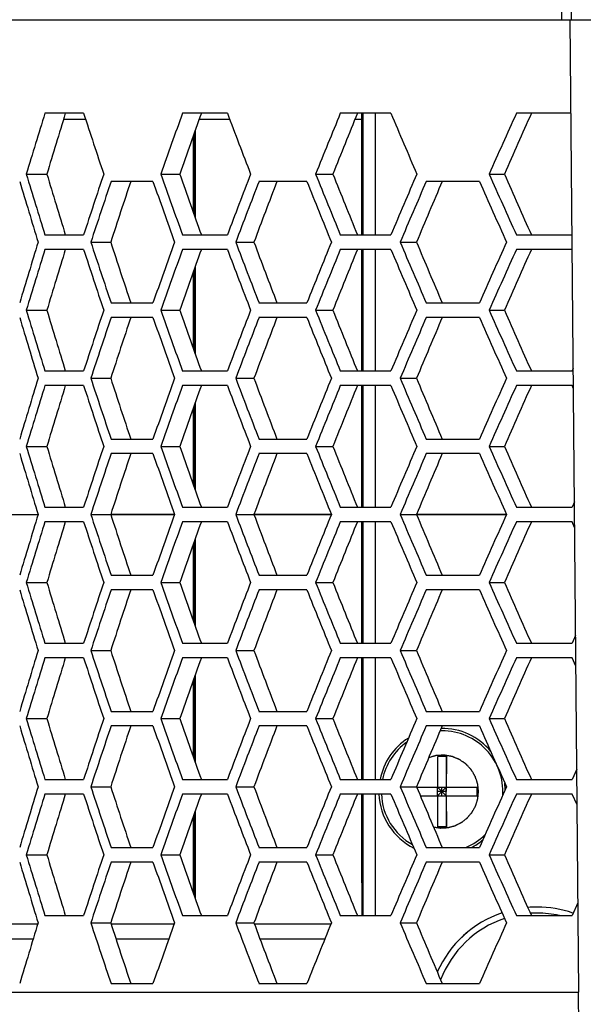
# Model space of a CAD drawing. Header units: millimetres. Extents: x 0 to 420, y 0 to 297.
# Tile 49 of 170: x 77.99 to 82.63, y 214.85 to 222.95. Entities that reach past the tile are written whole.
import ezdxf

# ---------------------------------------------------------------- set-up
doc = ezdxf.new("R2010")
doc.units = ezdxf.units.MM
doc.header["$LTSCALE"] = 23.1
doc.layers.get('0').update_dxf_attribs({"linetype": 'CONTINUOUS'})
for name, color, linetype in [('02___PRT_ALL_AXES', 7, 'CONTINUOUS'), ('03___PRT_ALL_CURVES', 7, 'CONTINUOUS'), ('DIM_PILOTEES', 7, 'CONTINUOUS')]:
    doc.layers.add(name, color=color, linetype=linetype)
doc.styles.get("Standard").update_dxf_attribs({"font": 'txt', "width": 0.7})
doc.dimstyles.new('DIMSTYLE_1', dxfattribs={"dimtxt": 2.5, "dimasz": 3.5, "dimexe": 2, "dimexo": 0, "dimtad": 1, "dimdec": 0, "dimlfac": 5, "dimdsep": 46, "dimtxsty": 'Standard', "dimblk": '_FILLED', "dimblk1": '_FILLED', "dimblk2": '_FILLED', "dimcen": 0.09, "dimazin": 2, "dimtp": 0.5, "dimtm": 0.5, "dimtfac": 1, "dimtdec": 0, "dimtofl": 0, "dimtmove": 0, "dimatfit": 3, "dimldrblk": '_FILLED', "dimfxl": 0, "dimtolj": 1, "dimarcsym": 0})

# ---------------------------------------------------------------- blocks, each defined once
blk = doc.blocks.new('_FILLED')
at = {"color": 0, "linetype": 'ByBlock'}
blk.add_solid([(0, 0), (-1, 0.1429), (-1, -0.1429)], dxfattribs=at)
blk = doc.blocks.new('*D1')
at = {"layer": 'DIM_PILOTEES', "color": 2, "linetype": 'Continuous'}
for p, q in [((83.9276, 250.0604), (41.8293, 250.0604)), ((43.8293, 250.0604), (43.8293, 210.7254)), ((43.8293, 171.3904), (43.8293, 210.7254)), ((73.8032, 171.3904), (41.8293, 171.3904))]:
    blk.add_line(p, q, dxfattribs=at)
at = {"layer": 'DIM_PILOTEES', "color": 2, "linetype": 'Continuous', "xscale": 3.5, "yscale": 3.5, "zscale": 3.5}
for p, rotation in [((43.8293, 250.0604), 90), ((43.8293, 171.3904), 270)]:
    blk.add_blockref('_FILLED', p, dxfattribs=dict(at, rotation=rotation))
at = {"layer": 'DIM_PILOTEES', "color": 2, "linetype": 'Continuous', "insert": (40.7043, 210.7254), "char_height": 2.5, "width": 8.303571, "attachment_point": 2, "rotation": 90, "line_spacing_factor": 0.9}
blk.add_mtext('{\\ftxt;\\W0.0001;\\H0.0001;\\~}{\\ftxt;\\W2.2142857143;\\H2.5; }{\\ftxt;\\W0.0001;\\H0.0001;\\~}', dxfattribs=at)
blk = doc.blocks.new('*D2')
at = {"layer": 'DIM_PILOTEES', "color": 2, "linetype": 'Continuous'}
for p, q in [((81.6884, 250.0604), (48.8891, 250.0604)), ((50.8891, 250.0604), (50.8891, 213.2554)), ((50.8891, 176.4504), (50.8891, 213.2554)), ((75.4494, 176.4504), (48.8891, 176.4504))]:
    blk.add_line(p, q, dxfattribs=at)
at = {"layer": 'DIM_PILOTEES', "color": 2, "linetype": 'Continuous', "xscale": 3.5, "yscale": 3.5, "zscale": 3.5}
for p, rotation in [((50.8891, 250.0604), 90), ((50.8891, 176.4504), 270)]:
    blk.add_blockref('_FILLED', p, dxfattribs=dict(at, rotation=rotation))
at = {"layer": 'DIM_PILOTEES', "color": 2, "linetype": 'Continuous', "insert": (47.7641, 213.2554), "char_height": 2.5, "width": 8.571429, "attachment_point": 2, "rotation": 90, "line_spacing_factor": 0.9}
blk.add_mtext('{\\ftxt;\\W0.0001;\\H0.0001;\\~}{\\ftxt;\\W2.2857142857;\\H2.5; }{\\ftxt;\\W0.0001;\\H0.0001;\\~}', dxfattribs=at)
blk = doc.blocks.new('*D5')
at = {"layer": 'DIM_PILOTEES', "color": 2, "linetype": 'Continuous'}
for p, q in [((74.3772, 222.9504), (74.3772, 258.489)), ((110.9215, 222.9504), (110.9215, 258.489)), ((74.3772, 256.489), (92.6494, 256.489)), ((110.9215, 256.489), (92.6494, 256.489))]:
    blk.add_line(p, q, dxfattribs=at)
at = {"layer": 'DIM_PILOTEES', "color": 2, "linetype": 'Continuous', "xscale": 3.5, "yscale": 3.5, "zscale": 3.5, "rotation": 180}
blk.add_blockref('_FILLED', (74.3772, 256.489), dxfattribs=at)
at = {"layer": 'DIM_PILOTEES', "color": 2, "linetype": 'Continuous', "xscale": 3.5, "yscale": 3.5, "zscale": 3.5}
blk.add_blockref('_FILLED', (110.9215, 256.489), dxfattribs=at)
at = {"layer": 'DIM_PILOTEES', "color": 2, "linetype": 'Continuous', "insert": (92.6494, 259.614), "char_height": 2.5, "width": 7.767857, "attachment_point": 2, "line_spacing_factor": 0.9}
blk.add_mtext('{\\ftxt;\\W0.0001;\\H0.0001;\\~}{\\ftxt;\\W2.0714285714;\\H2.5; }{\\ftxt;\\W0.0001;\\H0.0001;\\~}', dxfattribs=at)

msp = doc.modelspace()

# ---------------------------------------------------------------- linework, layer by layer
at = {"color": 7, "linetype": 'Continuous'}
for p, q in [((82.5308, 228.2504), (82.4481, 222.9504)), ((82.6115, 228.2504), (82.5285, 222.9504)), ((74.3772, 222.9504), (84.2533, 222.9504)), ((82.5908, 214.9504), (82.5204, 222.9504)), ((78.5154, 222.1804), (78.1966, 222.1804)), ((78.5318, 222.1304), (78.3494, 222.1304)), ((79.6991, 222.1804), (79.3292, 222.1804)), ((79.718, 222.1304), (79.4663, 222.1304)), ((81.0446, 222.1804), (80.6282, 222.1804)), ((80.8036, 222.1304), (80.748, 222.1304)), ((80.8036, 222.1804), (80.8036, 221.1804)), ((80.8093, 221.1804), (80.8093, 222.1804)), ((80.815, 221.1804), (80.815, 222.1804)), ((80.9158, 222.1804), (80.9158, 221.1804)), ((82.5272, 222.1804), (82.0775, 222.1804)), ((79.4296, 221.3334), (79.4296, 222.0275)), ((79.4348, 221.3188), (79.4348, 222.0421)), ((79.4192, 221.3626), (79.4192, 221.9983)), ((79.4244, 221.3479), (79.4244, 222.0129)), ((78.0432, 221.6804), (78.2131, 221.6804)), ((79.086, 221.6204), (78.7411, 221.6204)), ((79.1497, 221.6804), (79.3068, 221.6804)), ((80.3526, 221.6204), (79.9588, 221.6204)), ((80.4249, 221.6804), (80.5673, 221.6804)), ((81.7729, 221.6204), (81.3351, 221.6204)), ((81.853, 221.6804), (81.9789, 221.6804)), ((78.1966, 221.1804), (78.5154, 221.1804)), ((79.3292, 221.1804), (79.6991, 221.1804)), ((80.6282, 221.1804), (81.0446, 221.1804)), ((82.0775, 221.1804), (82.5353, 221.1804)), ((78.5154, 221.0604), (78.1966, 221.0604)), ((78.5744, 221.1204), (78.7382, 221.1204)), ((79.6991, 221.0604), (79.3292, 221.0604)), ((79.7672, 221.1204), (79.9172, 221.1204)), ((81.0446, 221.0604), (80.6282, 221.0604)), ((80.8036, 221.0604), (80.8036, 220.0604)), ((80.8093, 220.0604), (80.8093, 221.0604)), ((80.815, 220.0604), (80.815, 221.0604)), ((80.9158, 221.0604), (80.9158, 220.0604)), ((81.1209, 221.1204), (81.2552, 221.1204)), ((82.5353, 221.0604), (82.0775, 221.0604)), ((79.4244, 220.2279), (79.4244, 220.8929)), ((79.4296, 220.2134), (79.4296, 220.9075)), ((79.4348, 220.1988), (79.4348, 220.9221)), ((79.4192, 220.2426), (79.4192, 220.8783)), ((78.7411, 220.6204), (79.086, 220.6204)), ((79.9588, 220.6204), (80.3526, 220.6204)), ((81.3351, 220.6204), (81.7729, 220.6204)), ((78.0432, 220.5604), (78.2131, 220.5604)), ((79.086, 220.5004), (78.7411, 220.5004)), ((79.1497, 220.5604), (79.3068, 220.5604)), ((80.3526, 220.5004), (79.9588, 220.5004)), ((80.4249, 220.5604), (80.5673, 220.5604)), ((81.7729, 220.5004), (81.3351, 220.5004)), ((81.853, 220.5604), (81.9789, 220.5604)), ((82.5456, 220.0827), (82.5353, 220.0604)), ((78.1966, 220.0604), (78.5154, 220.0604)), ((78.5744, 220.0004), (78.7382, 220.0004)), ((79.3292, 220.0604), (79.6991, 220.0604)), ((79.7672, 220.0004), (79.9172, 220.0004)), ((80.6282, 220.0604), (81.0446, 220.0604)), ((81.1209, 220.0004), (81.2552, 220.0004)), ((82.0775, 220.0604), (82.5353, 220.0604)), ((78.5154, 219.9404), (78.1966, 219.9404)), ((79.6991, 219.9404), (79.3292, 219.9404)), ((81.0446, 219.9404), (80.6282, 219.9404)), ((80.8036, 219.9404), (80.8036, 218.9404)), ((80.8093, 218.9404), (80.8093, 219.9404)), ((80.815, 218.9404), (80.815, 219.9404)), ((80.9158, 219.9404), (80.9158, 218.9404)), ((82.5353, 219.9404), (82.0775, 219.9404)), ((82.5471, 219.915), (82.5353, 219.9404)), ((79.4192, 219.1226), (79.4192, 219.7583)), ((79.4244, 219.1079), (79.4244, 219.7729)), ((79.4296, 219.0934), (79.4296, 219.7875)), ((79.4348, 219.0788), (79.4348, 219.8021)), ((78.0432, 219.4404), (78.2131, 219.4404)), ((78.7411, 219.5004), (79.086, 219.5004)), ((79.1497, 219.4404), (79.3068, 219.4404)), ((79.9588, 219.5004), (80.3526, 219.5004)), ((80.4249, 219.4404), (80.5673, 219.4404)), ((81.3351, 219.5004), (81.7729, 219.5004)), ((81.853, 219.4404), (81.9789, 219.4404)), ((79.086, 219.3804), (78.7411, 219.3804)), ((80.3526, 219.3804), (79.9588, 219.3804)), ((81.7729, 219.3804), (81.3351, 219.3804)), ((82.5553, 218.9835), (82.5353, 218.9404)), ((78.1966, 218.9404), (78.5154, 218.9404)), ((78.5744, 218.8804), (78.7382, 218.8804)), ((79.3292, 218.9404), (79.6991, 218.9404)), ((79.7672, 218.8804), (79.9172, 218.8804)), ((80.6282, 218.9404), (81.0446, 218.9404)), ((81.1209, 218.8804), (81.2552, 218.8804)), ((82.0775, 218.9404), (82.5353, 218.9404)), ((78.5154, 218.8204), (78.1966, 218.8204)), ((79.6991, 218.8204), (79.3292, 218.8204)), ((81.0446, 218.8204), (80.6282, 218.8204)), ((80.8036, 218.8204), (80.8036, 217.8204)), ((80.8093, 217.8204), (80.8093, 218.8204)), ((80.815, 217.8204), (80.815, 218.8204)), ((80.9158, 218.8204), (80.9158, 217.8204)), ((82.5353, 218.8204), (82.0775, 218.8204)), ((82.5571, 218.7733), (82.5353, 218.8204)), ((79.4192, 218.0026), (79.4192, 218.6383)), ((79.4244, 217.9879), (79.4244, 218.6529)), ((79.4296, 217.9734), (79.4296, 218.6675)), ((79.4348, 217.9588), (79.4348, 218.6821)), ((78.7411, 218.3804), (79.086, 218.3804)), ((79.9588, 218.3804), (80.3526, 218.3804)), ((81.3351, 218.3804), (81.7729, 218.3804)), ((78.0432, 218.3204), (78.2131, 218.3204)), ((79.1497, 218.3204), (79.3068, 218.3204)), ((80.4249, 218.3204), (80.5673, 218.3204)), ((81.853, 218.3204), (81.9789, 218.3204)), ((79.086, 218.2604), (78.7411, 218.2604)), ((80.3526, 218.2604), (79.9588, 218.2604)), ((81.7729, 218.2604), (81.3351, 218.2604)), ((78.1966, 217.8204), (78.5154, 217.8204)), ((79.3292, 217.8204), (79.6991, 217.8204)), ((80.6282, 217.8204), (81.0446, 217.8204)), ((82.0775, 217.8204), (82.5353, 217.8204)), ((82.5649, 217.8844), (82.5353, 217.8204)), ((82.5649, 217.8844), (82.5353, 217.8204)), ((78.5744, 217.7604), (78.7382, 217.7604)), ((79.7672, 217.7604), (79.9172, 217.7604)), ((81.1209, 217.7604), (81.2552, 217.7604)), ((78.5154, 217.7004), (78.1966, 217.7004)), ((79.6991, 217.7004), (79.3292, 217.7004)), ((81.0446, 217.7004), (80.6282, 217.7004)), ((80.8036, 217.7004), (80.8036, 216.7004)), ((80.8093, 216.7004), (80.8093, 217.7004)), ((80.815, 216.7004), (80.815, 217.7004)), ((80.9158, 217.7004), (80.9158, 216.7004)), ((82.5353, 217.7004), (82.0775, 217.7004)), ((82.5672, 217.6317), (82.5353, 217.7004)), ((79.4192, 216.8826), (79.4192, 217.5183)), ((79.4244, 216.8679), (79.4244, 217.5329)), ((79.4296, 216.8534), (79.4296, 217.5475)), ((79.4348, 216.8388), (79.4348, 217.5621)), ((78.7411, 217.2604), (79.086, 217.2604)), ((79.9588, 217.2604), (80.3526, 217.2604)), ((81.3351, 217.2604), (81.7729, 217.2604)), ((78.0432, 217.2004), (78.2131, 217.2004)), ((79.1497, 217.2004), (79.3068, 217.2004)), ((80.4249, 217.2004), (80.5673, 217.2004)), ((81.853, 217.2004), (81.9789, 217.2004)), ((79.086, 217.1404), (78.7411, 217.1404)), ((80.3526, 217.1404), (79.9588, 217.1404)), ((81.7729, 217.1404), (81.3351, 217.1404)), ((81.5021, 216.8904), (81.4296, 216.8904)), ((81.4296, 216.6367), (81.4296, 216.8904)), ((81.5021, 216.8904), (81.5006, 216.6004)), ((81.5021, 216.6367), (81.5021, 216.8904)), ((82.5746, 216.7852), (82.5353, 216.7004)), ((82.5746, 216.7852), (82.5353, 216.7004)), ((78.1966, 216.7004), (78.5154, 216.7004)), ((79.3292, 216.7004), (79.6991, 216.7004)), ((80.6282, 216.7004), (81.0446, 216.7004)), ((82.0775, 216.7004), (82.5353, 216.7004)), ((78.5744, 216.6404), (78.7382, 216.6404)), ((79.7672, 216.6404), (79.9172, 216.6404)), ((81.1209, 216.6404), (81.2552, 216.6404)), ((81.2568, 216.6367), (81.7558, 216.6367)), ((81.5006, 216.6004), (81.4281, 216.6004)), ((81.4644, 216.6004), (81.4283, 216.6367)), ((81.4283, 216.5642), (81.4283, 216.6367)), ((81.4644, 216.6004), (81.4283, 216.5642)), ((81.4644, 216.5642), (81.4644, 216.6367)), ((81.4644, 216.6004), (81.5008, 216.6367)), ((81.4644, 216.6004), (81.5008, 216.5642)), ((81.5008, 216.5642), (81.5008, 216.6367)), ((81.7558, 216.5642), (81.7558, 216.6367)), ((78.5154, 216.5804), (78.1966, 216.5804)), ((79.6991, 216.5804), (79.3292, 216.5804)), ((81.0446, 216.5804), (80.6282, 216.5804)), ((80.8036, 216.5804), (80.8036, 215.8504)), ((80.8093, 215.8504), (80.8093, 216.5804)), ((80.815, 215.5804), (80.815, 216.5804)), ((80.9158, 216.5804), (80.9158, 215.5804)), ((81.2873, 216.5642), (81.7558, 216.5642)), ((81.4296, 216.3104), (81.4296, 216.5642)), ((81.5008, 216.5642), (81.5021, 216.3104)), ((81.5021, 216.3104), (81.5021, 216.5642)), ((82.5353, 216.5804), (82.0775, 216.5804)), ((82.5772, 216.4901), (82.5353, 216.5804)), ((82.5772, 216.4901), (82.5353, 216.5804)), ((79.4348, 215.7188), (79.4348, 216.4421)), ((79.4192, 215.7626), (79.4192, 216.3983)), ((79.4244, 215.7479), (79.4244, 216.4129)), ((79.4296, 215.7334), (79.4296, 216.4275)), ((81.5021, 216.3104), (81.4296, 216.3104)), ((78.7411, 216.1404), (79.086, 216.1404)), ((79.9588, 216.1404), (80.3526, 216.1404)), ((81.3351, 216.1404), (81.7729, 216.1404)), ((78.0432, 216.0804), (78.2131, 216.0804)), ((79.1497, 216.0804), (79.3068, 216.0804)), ((80.4249, 216.0804), (80.5673, 216.0804)), ((81.853, 216.0804), (81.9789, 216.0804)), ((79.086, 216.0204), (78.7411, 216.0204)), ((80.3526, 216.0204), (79.9588, 216.0204)), ((81.7729, 216.0204), (81.3351, 216.0204)), ((80.8045, 215.8504), (80.8141, 215.8504)), ((80.8045, 215.8504), (80.8045, 215.5804)), ((82.2487, 215.6504), (82.2482, 215.6504)), ((82.5843, 215.686), (82.5353, 215.5804)), ((82.5843, 215.686), (82.5353, 215.5804)), ((78.1966, 215.5804), (78.5154, 215.5804)), ((79.3292, 215.5804), (79.6991, 215.5804)), ((80.6282, 215.5804), (81.0446, 215.5804)), ((82.0775, 215.5804), (82.5353, 215.5804)), ((78.1378, 215.5104), (77.914, 215.5104)), ((78.5744, 215.5204), (78.7382, 215.5204)), ((79.2605, 215.5104), (78.7415, 215.5104)), ((79.7672, 215.5204), (79.9172, 215.5204)), ((80.5506, 215.5104), (79.9209, 215.5104)), ((81.1209, 215.5204), (81.2552, 215.5204)), ((77.7685, 215.3904), (78.101, 215.3904)), ((78.7807, 215.3904), (79.2175, 215.3904)), ((79.9661, 215.3904), (80.5018, 215.3904)), ((78.7411, 215.0204), (79.086, 215.0204)), ((79.9588, 215.0204), (80.3526, 215.0204)), ((81.3351, 215.0204), (81.7729, 215.0204)), ((75.1273, 214.9504), (82.5908, 214.9504)), ((82.5967, 214.2659), (82.5874, 214.9504))]:
    msp.add_line(p, q, dxfattribs=at)
at = {"color": 40, "linetype": 'Continuous'}
for p, q in [((77.733, 218.8804), (78.1393, 218.8804)), ((79.2638, 218.8804), (78.7382, 218.8804)), ((80.554, 218.8804), (79.9172, 218.8804)), ((81.9952, 218.8804), (81.2552, 218.8804))]:
    msp.add_line(p, q, dxfattribs=at)
at = {"color": 7, "linetype": 'Continuous'}
for centre, radius, start, end in [((146.1251, 201.0633), 71.1353, 162.730938, 163.152196), ((146.9534, 201.1046), 71.7538, 162.918904, 163.336117), ((149.8753, 245.494), 75.0717, 198.092422, 198.494343), ((155.2165, 194.663), 80.7224, 160.068922, 160.44598), ((156.0596, 194.7345), 81.3454, 160.281484, 160.655163), ((160.1611, 252.5278), 85.9947, 200.664702, 201.021165), ((167.221, 186.691), 93.5832, 157.71406, 158.044506), ((168.0903, 186.8058), 94.2152, 157.94688, 158.274574), ((173.801, 261.4112), 100.7115, 202.925631, 203.234836), ((183.3061, 176.4261), 111.0886, 155.677465, 155.960153), ((184.2204, 176.6016), 111.7383, 155.926556, 156.207058), ((145.7057, 241.9295), 70.6967, 196.694606, 197.118134), ((146.1251, 242.2976), 71.1353, 196.847804, 197.269062), ((146.9534, 242.2563), 71.7538, 196.663883, 197.081096), ((149.8753, 197.8669), 75.0717, 161.505657, 161.907578), ((150.3573, 197.4668), 75.5796, 161.362575, 161.762128), ((151.1919, 197.5218), 76.2, 161.563398, 161.959242), ((154.6633, 248.26), 80.1348, 199.416619, 199.796119), ((155.2165, 248.6978), 80.7224, 199.55402, 199.931078), ((156.0596, 248.6263), 81.3454, 199.344837, 199.718516), ((160.1611, 190.833), 85.9947, 158.978835, 159.335298), ((160.7969, 190.3501), 86.6754, 158.852207, 159.206172), ((161.6512, 190.4415), 87.3021, 159.075421, 159.426328), ((166.4878, 256.1328), 92.7921, 201.834809, 202.167791), ((167.221, 256.6699), 93.5832, 201.955494, 202.28594), ((168.0903, 256.5551), 94.2152, 201.725426, 202.05312), ((173.801, 181.9497), 100.7115, 156.765164, 157.074369), ((174.6513, 181.3464), 101.6361, 156.655591, 156.962236), ((175.5401, 181.4891), 102.2755, 156.897017, 157.201202), ((182.312, 266.2495), 109.9994, 203.936332, 204.221591), ((183.3061, 266.9348), 111.0886, 204.039847, 204.322535), ((184.2204, 266.7593), 111.7383, 203.792942, 204.073444), ((145.7057, 200.3114), 70.6967, 162.881866, 163.305394), ((146.1251, 199.9433), 71.1353, 162.730938, 163.152196), ((146.9534, 199.9846), 71.7538, 162.918904, 163.336117), ((149.8753, 244.374), 75.0717, 198.092422, 198.494343), ((150.3573, 244.774), 75.5796, 198.237872, 198.637425), ((151.1919, 244.7191), 76.2, 198.040758, 198.436602), ((154.6633, 193.9808), 80.1348, 160.203881, 160.583381), ((155.2165, 193.543), 80.7224, 160.068922, 160.44598), ((156.0596, 193.6145), 81.3454, 160.281484, 160.655163), ((160.1611, 251.4078), 85.9947, 200.664702, 201.021165), ((160.7969, 251.8907), 86.6754, 200.793828, 201.147793), ((161.6512, 251.7994), 87.3021, 200.573672, 200.924579), ((166.4878, 186.1081), 92.7921, 157.832209, 158.165191), ((167.221, 185.571), 93.5832, 157.71406, 158.044506), ((168.0903, 185.6858), 94.2152, 157.94688, 158.274574), ((173.801, 260.2912), 100.7115, 202.925631, 203.234836), ((174.6513, 260.8945), 101.6361, 203.037764, 203.344409), ((175.5401, 260.7518), 102.2755, 202.798798, 203.102983), ((182.312, 175.9914), 109.9994, 155.778409, 156.063668), ((183.3061, 175.3061), 111.0886, 155.677465, 155.960153), ((184.2204, 175.4816), 111.7383, 155.926556, 156.207058), ((145.7057, 240.8095), 70.6967, 196.694606, 197.118134), ((146.1251, 241.1776), 71.1353, 196.847804, 197.269062), ((146.9534, 241.1363), 71.7538, 196.663883, 197.081096), ((149.8753, 196.7469), 75.0717, 161.505657, 161.907578), ((150.3573, 196.3468), 75.5796, 161.362575, 161.762128), ((151.1919, 196.4018), 76.2, 161.563398, 161.959242), ((154.6633, 247.14), 80.1348, 199.416619, 199.796119), ((155.2165, 247.5778), 80.7224, 199.55402, 199.931078), ((156.0596, 247.5063), 81.3454, 199.344837, 199.718516), ((160.1611, 189.713), 85.9947, 158.978835, 159.335298), ((160.7969, 189.2301), 86.6754, 158.852207, 159.206172), ((161.6512, 189.3215), 87.3021, 159.075421, 159.426328), ((166.4878, 255.0128), 92.7921, 201.834809, 202.167791), ((167.221, 255.5499), 93.5832, 201.955494, 202.28594), ((168.0903, 255.4351), 94.2152, 201.725426, 202.05312), ((173.801, 180.8297), 100.7115, 156.765164, 157.074369), ((174.6513, 180.2264), 101.6361, 156.655591, 156.962236), ((175.5401, 180.3691), 102.2755, 156.897017, 157.201202), ((182.312, 265.1295), 109.9994, 203.936332, 204.221591), ((183.3061, 265.8148), 111.0886, 204.039847, 204.322535), ((184.2204, 265.6393), 111.7383, 203.792942, 204.073444), ((145.7057, 199.1914), 70.6967, 162.881866, 163.305394), ((150.3573, 243.654), 75.5796, 198.237872, 198.637425), ((151.1919, 243.5991), 76.2, 198.040758, 198.436602), ((154.6633, 192.8608), 80.1348, 160.203881, 160.583381), ((160.7969, 250.7707), 86.6754, 200.793828, 201.147793), ((161.6512, 250.6794), 87.3021, 200.573672, 200.924579), ((166.4878, 184.9881), 92.7921, 157.832209, 158.165191), ((174.6513, 259.7745), 101.6361, 203.037764, 203.344409), ((175.5401, 259.6318), 102.2755, 202.798798, 203.102983), ((182.312, 174.8714), 109.9994, 155.778409, 156.063668), ((146.1251, 198.8233), 71.1353, 162.730938, 163.152196), ((146.9534, 198.8646), 71.7538, 162.918904, 163.336117), ((149.8753, 243.254), 75.0717, 198.092422, 198.494343), ((155.2165, 192.423), 80.7224, 160.068922, 160.44598), ((156.0596, 192.4945), 81.3454, 160.281484, 160.655163), ((160.1611, 250.2878), 85.9947, 200.664702, 201.021165), ((167.221, 184.451), 93.5832, 157.71406, 158.044506), ((168.0903, 184.5658), 94.2152, 157.94688, 158.274574), ((173.801, 259.1712), 100.7115, 202.925631, 203.234836), ((183.3061, 174.1861), 111.0886, 155.677465, 155.960153), ((184.2204, 174.3616), 111.7383, 155.926556, 156.207058), ((146.1251, 240.0576), 71.1353, 196.847804, 197.269062), ((146.9534, 240.0163), 71.7538, 196.663883, 197.081096), ((149.8753, 195.6269), 75.0717, 161.505657, 161.907578), ((155.2165, 246.4578), 80.7224, 199.55402, 199.931078), ((156.0596, 246.3863), 81.3454, 199.344837, 199.718516), ((160.1611, 188.593), 85.9947, 158.978835, 159.335298), ((167.221, 254.4299), 93.5832, 201.955494, 202.28594), ((168.0903, 254.3151), 94.2152, 201.725426, 202.05312), ((173.801, 179.7097), 100.7115, 156.765164, 157.074369), ((183.3061, 264.6948), 111.0886, 204.039847, 204.322535), ((184.2204, 264.5193), 111.7383, 203.792942, 204.073444), ((145.7057, 239.6895), 70.6967, 196.694606, 197.118134), ((150.3573, 195.2268), 75.5796, 161.362575, 161.762128), ((151.1919, 195.2818), 76.2, 161.563398, 161.959242), ((154.6633, 246.02), 80.1348, 199.416619, 199.796119), ((160.7969, 188.1101), 86.6754, 158.852207, 159.206172), ((161.6512, 188.2015), 87.3021, 159.075421, 159.426328), ((166.4878, 253.8928), 92.7921, 201.834809, 202.167791), ((174.6513, 179.1064), 101.6361, 156.655591, 156.962236), ((175.5401, 179.2491), 102.2755, 156.897017, 157.201202), ((182.312, 264.0095), 109.9994, 203.936332, 204.221591), ((145.7057, 198.0714), 70.6967, 162.881866, 163.305394), ((150.3573, 242.534), 75.5796, 198.237872, 198.637425), ((151.1919, 242.4791), 76.2, 198.040758, 198.436602), ((154.6633, 191.7408), 80.1348, 160.203881, 160.583381), ((160.7969, 249.6507), 86.6754, 200.793828, 201.147793), ((161.6512, 249.5594), 87.3021, 200.573672, 200.924579), ((166.4878, 183.8681), 92.7921, 157.832209, 158.165191), ((174.6513, 258.6545), 101.6361, 203.037764, 203.344409), ((175.5401, 258.5118), 102.2755, 202.798798, 203.102983), ((182.312, 173.7514), 109.9994, 155.778409, 156.063668), ((146.1251, 197.7033), 71.1353, 162.730938, 163.152196), ((146.9534, 197.7446), 71.7538, 162.918904, 163.336117), ((149.8753, 242.134), 75.0717, 198.092422, 198.494343), ((155.2165, 191.303), 80.7224, 160.068922, 160.44598), ((156.0596, 191.3745), 81.3454, 160.281484, 160.655163), ((160.1611, 249.1678), 85.9947, 200.664702, 201.021165), ((167.221, 183.331), 93.5832, 157.71406, 158.044506), ((168.0903, 183.4458), 94.2152, 157.94688, 158.274574), ((173.801, 258.0512), 100.7115, 202.925631, 203.234836), ((183.3061, 173.0661), 111.0886, 155.677465, 155.960153), ((184.2204, 173.2416), 111.7383, 155.926556, 156.207058), ((146.1251, 238.9376), 71.1353, 196.847804, 197.269062), ((146.9534, 238.8963), 71.7538, 196.663883, 197.081096), ((149.8753, 194.5069), 75.0717, 161.505657, 161.907578), ((155.2165, 245.3378), 80.7224, 199.55402, 199.931078), ((156.0596, 245.2663), 81.3454, 199.344837, 199.718516), ((160.1611, 187.473), 85.9947, 158.978835, 159.335298), ((167.221, 253.3099), 93.5832, 201.955494, 202.28594), ((168.0903, 253.1951), 94.2152, 201.725426, 202.05312), ((173.801, 178.5897), 100.7115, 156.765164, 157.074369), ((183.3061, 263.5748), 111.0886, 204.039847, 204.322535), ((184.2204, 263.3993), 111.7383, 203.792942, 204.073444), ((145.7057, 238.5695), 70.6967, 196.694606, 197.118134), ((150.3573, 194.1068), 75.5796, 161.362575, 161.762128), ((151.1919, 194.1618), 76.2, 161.563398, 161.959242), ((154.6633, 244.9), 80.1348, 199.416619, 199.796119), ((160.7969, 186.9901), 86.6754, 158.852207, 159.206172), ((161.6512, 187.0815), 87.3021, 159.075421, 159.426328), ((166.4878, 252.7728), 92.7921, 201.834809, 202.167791), ((174.6513, 177.9864), 101.6361, 156.655591, 156.962236), ((175.5401, 178.1291), 102.2755, 156.897017, 157.201202), ((182.312, 262.8895), 109.9994, 203.936332, 204.221591), ((145.7057, 196.9514), 70.6967, 162.881866, 163.305394), ((150.3573, 241.414), 75.5796, 198.237872, 198.637425), ((151.1919, 241.3591), 76.2, 198.040758, 198.436602), ((154.6633, 190.6208), 80.1348, 160.203881, 160.583381), ((160.7969, 248.5307), 86.6754, 200.793828, 201.147793), ((161.6512, 248.4394), 87.3021, 200.573672, 200.924579), ((166.4878, 182.7481), 92.7921, 157.832209, 158.165191), ((174.6513, 257.5345), 101.6361, 203.037764, 203.344409), ((175.5401, 257.3918), 102.2755, 202.798798, 203.102983), ((182.312, 172.6314), 109.9994, 155.778409, 156.063668), ((146.1251, 196.5833), 71.1353, 162.730938, 163.152196), ((146.9534, 196.6246), 71.7538, 162.918904, 163.336117), ((149.8753, 241.014), 75.0717, 198.092422, 198.494343), ((155.2165, 190.183), 80.7224, 160.068922, 160.44598), ((156.0596, 190.2545), 81.3454, 160.281484, 160.655163), ((160.1611, 248.0478), 85.9947, 200.664702, 201.021165), ((167.221, 182.211), 93.5832, 157.71406, 158.044506), ((168.0903, 182.3258), 94.2152, 157.94688, 158.274574), ((173.801, 256.9312), 100.7115, 202.925631, 203.234836), ((183.3061, 171.9461), 111.0886, 155.677465, 155.960153), ((184.2204, 172.1216), 111.7383, 155.926556, 156.207058), ((146.1251, 237.8176), 71.1353, 196.847804, 197.269062), ((146.9534, 237.7763), 71.7538, 196.663883, 197.081096), ((149.8753, 193.3869), 75.0717, 161.505657, 161.907578), ((155.2165, 244.2178), 80.7224, 199.55402, 199.931078), ((156.0596, 244.1463), 81.3454, 199.344837, 199.718516), ((160.1611, 186.353), 85.9947, 158.978835, 159.335298), ((167.221, 252.1899), 93.5832, 201.955494, 202.28594), ((168.0903, 252.0751), 94.2152, 201.725426, 202.05312), ((173.801, 177.4697), 100.7115, 156.765164, 157.074369), ((183.3061, 262.4548), 111.0886, 204.039847, 204.322535), ((184.2204, 262.2793), 111.7383, 203.792942, 204.073444), ((145.7057, 237.4495), 70.6967, 196.694606, 197.118134), ((150.3573, 192.9868), 75.5796, 161.362575, 161.762128), ((151.1919, 193.0418), 76.2, 161.563398, 161.959242), ((154.6633, 243.78), 80.1348, 199.416619, 199.796119), ((160.7969, 185.8701), 86.6754, 158.852207, 159.206172), ((161.6512, 185.9615), 87.3021, 159.075421, 159.426328), ((166.4878, 251.6528), 92.7921, 201.834809, 202.167791), ((174.6513, 176.8664), 101.6361, 156.655591, 156.962236), ((175.5401, 177.0091), 102.2755, 156.897017, 157.201202), ((81.4658, 216.6005), 0.52, 39.50498, 90.8336), ((182.312, 261.7695), 109.9994, 203.936332, 204.221591), ((81.4659, 216.6004), 0.52, 122.28246, 168.88952), ((145.7057, 195.8314), 70.6967, 162.881866, 163.305394), ((150.3573, 240.294), 75.5796, 198.237872, 198.637425), ((151.1919, 240.2391), 76.2, 198.040758, 198.436602), ((154.6633, 189.5008), 80.1348, 160.203881, 160.583381), ((160.7969, 247.4107), 86.6754, 200.793828, 201.147793), ((161.6512, 247.3194), 87.3021, 200.573672, 200.924579), ((166.4878, 181.6281), 92.7921, 157.832209, 158.165191), ((174.6513, 256.4145), 101.6361, 203.037764, 203.344409), ((175.5401, 256.2718), 102.2755, 202.798798, 203.102983), ((182.312, 171.5114), 109.9994, 155.778409, 156.063668), ((81.4634, 216.6001), 0.5224, 4.34171, 7.5632), ((81.4664, 216.6003), 0.5194, 1.60154, 4.34192), ((146.1251, 195.4633), 71.1353, 162.730938, 163.152196), ((146.9534, 195.5046), 71.7538, 162.918904, 163.336117), ((149.8753, 239.894), 75.0717, 198.092422, 198.494343), ((155.2165, 189.063), 80.7224, 160.068922, 160.44598), ((156.0596, 189.1345), 81.3454, 160.281484, 160.655163), ((160.1611, 246.9278), 85.9947, 200.664702, 201.021165), ((167.221, 181.091), 93.5832, 157.71406, 158.044506), ((168.0903, 181.2058), 94.2152, 157.94688, 158.274574), ((81.4658, 216.6004), 0.52, 182.20819, 243.41864), ((173.801, 255.8112), 100.7115, 202.925631, 203.234836), ((183.3061, 170.8261), 111.0886, 155.677465, 155.960153), ((184.2204, 171.0016), 111.7383, 155.926556, 156.207058), ((81.4649, 216.6016), 0.5215, 303.73428, 310.29618), ((81.4663, 216.5996), 0.519, 297.58383, 303.73051), ((146.1251, 236.6976), 71.1353, 196.847804, 197.269062), ((146.9534, 236.6563), 71.7538, 196.663883, 197.081096), ((149.8753, 192.2669), 75.0717, 161.505657, 161.907578), ((155.2165, 243.0978), 80.7224, 199.55402, 199.931078), ((156.0596, 243.0263), 81.3454, 199.344837, 199.718516), ((160.1611, 185.233), 85.9947, 158.978835, 159.335298), ((167.221, 251.0699), 93.5832, 201.955494, 202.28594), ((168.0903, 250.9551), 94.2152, 201.725426, 202.05312), ((173.801, 176.3497), 100.7115, 156.765164, 157.074369), ((183.3061, 261.3348), 111.0886, 204.039847, 204.322535), ((184.2204, 261.1593), 111.7383, 203.792942, 204.073444), ((145.7057, 236.3295), 70.6967, 196.694606, 197.118134), ((150.3573, 191.8668), 75.5796, 161.362575, 161.762128), ((151.1919, 191.9218), 76.2, 161.563398, 161.959242), ((154.6633, 242.66), 80.1348, 199.416619, 199.796119), ((160.7969, 184.7501), 86.6754, 158.852207, 159.206172), ((161.6512, 184.8415), 87.3021, 159.075421, 159.426328), ((166.4878, 250.5328), 92.7921, 201.834809, 202.167791), ((174.6513, 175.7464), 101.6361, 156.655591, 156.962236), ((175.5401, 175.8891), 102.2755, 156.897017, 157.201202), ((182.312, 260.6495), 109.9994, 203.936332, 204.221591), ((82.2488, 214.7499), 0.9006, 90.00303, 94.94461), ((82.2483, 214.7499), 0.9006, 90.003, 94.91262), ((82.2488, 214.7506), 0.8999, 70.98699, 90.00038), ((82.2482, 214.7505), 0.9, 108.7221, 156.01546), ((82.2488, 214.7505), 0.9, 108.75271, 156.05644), ((82.2492, 214.7505), 0.85, 108.45781, 159.33688), ((82.2493, 214.7493), 0.8512, 93.31011, 93.81071), ((82.2492, 214.7507), 0.8498, 90.00158, 93.31099), ((82.2489, 214.748), 0.8524, 77.64878, 89.98202), ((82.2485, 214.7497), 0.9008, 70.81131, 70.98744), ((145.7057, 194.7114), 70.6967, 162.881866, 163.305394), ((150.3573, 239.174), 75.5796, 198.237872, 198.637425), ((151.1919, 239.1191), 76.2, 198.040758, 198.436602), ((154.6633, 188.3808), 80.1348, 160.203881, 160.583381), ((160.7969, 246.2907), 86.6754, 200.793828, 201.147793), ((161.6512, 246.1994), 87.3021, 200.573672, 200.924579), ((166.4878, 180.5081), 92.7921, 157.832209, 158.165191), ((174.6513, 255.2945), 101.6361, 203.037764, 203.344409), ((175.5401, 255.1518), 102.2755, 202.798798, 203.102983), ((182.312, 170.3914), 109.9994, 155.778409, 156.063668)]:
    msp.add_arc(centre, radius, start, end, dxfattribs=at)
at = {"color": 2, "linetype": 'Continuous'}
for points, knots in [([(81.7658, 216.6004), (81.7652, 216.6064), (81.7642, 216.6153), (81.7629, 216.6272), (81.762, 216.6361), (81.7612, 216.6435), (81.7606, 216.6495), (81.7602, 216.6532), (81.7599, 216.6562), (81.7596, 216.6584), (81.7594, 216.6602), (81.7593, 216.6617), (81.7591, 216.6628), (81.7591, 216.6638), (81.7588, 216.6645), (81.7586, 216.6652), (81.7583, 216.6661), (81.7576, 216.6683), (81.7565, 216.6715), (81.755, 216.6758), (81.7531, 216.6816), (81.7507, 216.6888), (81.7478, 216.6975), (81.7455, 216.7047), (81.7435, 216.7104), (81.7421, 216.7148), (81.7409, 216.7184), (81.7399, 216.7212), (81.7393, 216.723), (81.7389, 216.7245), (81.7386, 216.7254), (81.7382, 216.726), (81.7378, 216.7267), (81.7371, 216.7278), (81.7361, 216.7295), (81.7346, 216.7321), (81.7326, 216.7353), (81.7295, 216.7405), (81.7256, 216.7471), (81.721, 216.7549), (81.7171, 216.7614), (81.714, 216.7666), (81.7116, 216.7705), (81.7097, 216.7738), (81.7081, 216.7764), (81.7071, 216.778), (81.7064, 216.7794), (81.7059, 216.7802), (81.7055, 216.7808), (81.705, 216.7814), (81.7041, 216.7824), (81.7028, 216.7837), (81.7007, 216.786), (81.6981, 216.7887), (81.694, 216.7932), (81.6888, 216.7987), (81.6825, 216.8053), (81.6773, 216.8109), (81.6732, 216.8153), (81.6701, 216.8186), (81.6669, 216.8219), (81.6643, 216.8247), (81.6625, 216.8267), (81.6616, 216.8276), (81.6611, 216.8282), (81.6605, 216.8286), (81.6597, 216.8291), (81.6584, 216.83), (81.6569, 216.8311), (81.655, 216.8324), (81.6525, 216.8341), (81.6481, 216.8371), (81.6418, 216.8414), (81.6343, 216.8465), (81.6268, 216.8517), (81.6205, 216.856), (81.6161, 216.859), (81.6136, 216.8607), (81.6118, 216.862), (81.6102, 216.863), (81.6089, 216.8639), (81.6081, 216.8644), (81.6075, 216.8649), (81.6068, 216.8651), (81.6056, 216.8656), (81.6031, 216.8666), (81.5996, 216.8681), (81.5954, 216.8698), (81.5912, 216.8715), (81.5855, 216.8737), (81.5785, 216.8766), (81.57, 216.88), (81.563, 216.8828), (81.5574, 216.8851), (81.5538, 216.8865), (81.551, 216.8877), (81.5493, 216.8884), (81.548, 216.8889), (81.5473, 216.8892), (81.5466, 216.8892), (81.5456, 216.8894), (81.5441, 216.8897), (81.5423, 216.89), (81.5393, 216.8905), (81.5355, 216.8911), (81.531, 216.8919), (81.525, 216.8929), (81.5176, 216.8942), (81.5086, 216.8957), (81.5011, 216.897), (81.4951, 216.898), (81.4913, 216.8986), (81.4884, 216.8991), (81.4865, 216.8994), (81.4852, 216.8996), (81.4844, 216.8998), (81.4837, 216.8999), (81.4827, 216.8999), (81.4812, 216.8998), (81.4793, 216.8997), (81.4763, 216.8995), (81.4725, 216.8994), (81.4679, 216.8991), (81.4619, 216.8988), (81.4543, 216.8985), (81.4452, 216.898), (81.4376, 216.8977), (81.4315, 216.8974), (81.427, 216.8971), (81.4236, 216.897), (81.4213, 216.8969), (81.4203, 216.8968), (81.4196, 216.8968), (81.4188, 216.8968), (81.4179, 216.8965), (81.4168, 216.8962), (81.4153, 216.8958), (81.4135, 216.8953), (81.4113, 216.8947), (81.4083, 216.8939), (81.4047, 216.8929), (81.3988, 216.8913), (81.3914, 216.8893), (81.3826, 216.8869), (81.3708, 216.8837), (81.362, 216.8813), (81.3561, 216.8797)], [0, 0, 0, 0, 0.03125, 0.046875, 0.0625, 0.078125, 0.085938, 0.09375, 0.097656, 0.101562, 0.105469, 0.107422, 0.109375, 0.111328, 0.112305, 0.113281, 0.115234, 0.117188, 0.125, 0.132812, 0.140625, 0.15625, 0.171875, 0.1875, 0.195312, 0.203125, 0.210938, 0.214844, 0.21875, 0.220703, 0.222656, 0.223633, 0.224609, 0.226562, 0.230469, 0.234375, 0.242188, 0.25, 0.265625, 0.28125, 0.296875, 0.304688, 0.3125, 0.320312, 0.324219, 0.328125, 0.330078, 0.332031, 0.333008, 0.333984, 0.335938, 0.339844, 0.34375, 0.351562, 0.359375, 0.375, 0.390625, 0.40625, 0.414062, 0.421875, 0.429688, 0.4375, 0.441406, 0.443359, 0.444336, 0.445312, 0.447266, 0.449219, 0.453125, 0.457031, 0.460938, 0.46875, 0.484375, 0.5, 0.515625, 0.53125, 0.539062, 0.542969, 0.546875, 0.550781, 0.552734, 0.554688, 0.555664, 0.556641, 0.558594, 0.5625, 0.570312, 0.578125, 0.585938, 0.59375, 0.609375, 0.625, 0.640625, 0.648438, 0.65625, 0.660156, 0.664062, 0.666016, 0.666992, 0.667969, 0.669922, 0.671875, 0.675781, 0.679688, 0.6875, 0.695312, 0.703125, 0.71875, 0.734375, 0.75, 0.757812, 0.765625, 0.769531, 0.773438, 0.775391, 0.776367, 0.777344, 0.779297, 0.78125, 0.785156, 0.789062, 0.796875, 0.804688, 0.8125, 0.828125, 0.84375, 0.859375, 0.867188, 0.875, 0.882812, 0.884766, 0.886719, 0.887695, 0.888672, 0.890625, 0.892578, 0.894531, 0.898438, 0.902344, 0.90625, 0.914062, 0.921875, 0.9375, 0.953125, 0.96875, 1, 1, 1, 1]), ([(81.3953, 216.3088), (81.4008, 216.3081), (81.4091, 216.3069), (81.4202, 216.3054), (81.4285, 216.3042), (81.4354, 216.3033), (81.4409, 216.3025), (81.4444, 216.302), (81.4472, 216.3016), (81.4492, 216.3014), (81.451, 216.3011), (81.4524, 216.3009), (81.4534, 216.3008), (81.4543, 216.3006), (81.455, 216.3007), (81.456, 216.3008), (81.4583, 216.3009), (81.4619, 216.3011), (81.4661, 216.3014), (81.4718, 216.3018), (81.4789, 216.3022), (81.4874, 216.3027), (81.4945, 216.3032), (81.5002, 216.3035), (81.5044, 216.3038), (81.508, 216.304), (81.5108, 216.3042), (81.5126, 216.3043), (81.514, 216.3044), (81.5151, 216.3045), (81.5161, 216.3048), (81.5174, 216.3052), (81.5191, 216.3056), (81.5218, 216.3063), (81.5252, 216.3073), (81.5306, 216.3087), (81.5373, 216.3105), (81.5454, 216.3127), (81.5521, 216.3145), (81.5575, 216.316), (81.5616, 216.3171), (81.5649, 216.318), (81.5676, 216.3187), (81.5693, 216.3192), (81.5707, 216.3195), (81.5715, 216.3198), (81.5722, 216.3199), (81.5728, 216.3202), (81.5739, 216.3208), (81.5755, 216.3216), (81.5781, 216.3229), (81.5813, 216.3244), (81.5863, 216.327), (81.5927, 216.3302), (81.6003, 216.334), (81.6067, 216.3372), (81.6117, 216.3397), (81.6156, 216.3416), (81.6194, 216.3435), (81.6225, 216.3451), (81.6248, 216.3462), (81.6259, 216.3468), (81.6265, 216.3471), (81.6271, 216.3475), (81.6278, 216.3481), (81.6289, 216.3489), (81.6302, 216.35), (81.6319, 216.3513), (81.6341, 216.353), (81.6379, 216.356), (81.6434, 216.3604), (81.65, 216.3655), (81.6566, 216.3707), (81.6621, 216.375), (81.666, 216.378), (81.6682, 216.3798), (81.6698, 216.381), (81.6712, 216.3821), (81.6723, 216.383), (81.673, 216.3835), (81.6735, 216.3839), (81.674, 216.3845), (81.6748, 216.3854), (81.6764, 216.3873), (81.6787, 216.39), (81.6814, 216.3933), (81.6842, 216.3965), (81.6879, 216.4009), (81.6925, 216.4063), (81.698, 216.4128), (81.7026, 216.4182), (81.7063, 216.4225), (81.7086, 216.4252), (81.7105, 216.4274), (81.7116, 216.4287), (81.7124, 216.4297), (81.7129, 216.4302), (81.7132, 216.4309), (81.7136, 216.4316), (81.7143, 216.4328), (81.7151, 216.4344), (81.7165, 216.4368), (81.7182, 216.4399), (81.7202, 216.4435), (81.7229, 216.4484), (81.7263, 216.4545), (81.7303, 216.4619), (81.7337, 216.468), (81.7364, 216.4729), (81.7381, 216.4759), (81.7394, 216.4784), (81.7403, 216.4799), (81.7409, 216.4811), (81.7415, 216.482), (81.7418, 216.4831), (81.7422, 216.4844), (81.7428, 216.4861), (81.7436, 216.4888), (81.7447, 216.4922), (81.7459, 216.4963), (81.7476, 216.5017), (81.7498, 216.5085), (81.7523, 216.5166), (81.7544, 216.5234), (81.7561, 216.5288), (81.7574, 216.5329), (81.7585, 216.5363), (81.7592, 216.5385), (81.7595, 216.5395), (81.7597, 216.5402), (81.7598, 216.5411), (81.7599, 216.5421), (81.76, 216.5435), (81.7602, 216.5453), (81.7604, 216.5474), (81.7607, 216.5503), (81.7611, 216.5538), (81.7616, 216.5594), (81.7624, 216.5665), (81.7632, 216.575), (81.7644, 216.5863), (81.7652, 216.5948), (81.7658, 216.6004)], [0, 0, 0, 0, 0.03125, 0.046875, 0.0625, 0.078125, 0.085938, 0.09375, 0.097656, 0.101562, 0.105469, 0.107422, 0.109375, 0.111328, 0.112305, 0.113281, 0.117188, 0.125, 0.132812, 0.140625, 0.15625, 0.171875, 0.1875, 0.195312, 0.203125, 0.210938, 0.214844, 0.21875, 0.220703, 0.222656, 0.224609, 0.226562, 0.230469, 0.234375, 0.242188, 0.25, 0.265625, 0.28125, 0.296875, 0.304688, 0.3125, 0.320312, 0.324219, 0.328125, 0.330078, 0.332031, 0.333008, 0.333984, 0.335938, 0.339844, 0.34375, 0.351562, 0.359375, 0.375, 0.390625, 0.40625, 0.414062, 0.421875, 0.429688, 0.4375, 0.441406, 0.443359, 0.444336, 0.445312, 0.447266, 0.449219, 0.453125, 0.457031, 0.460938, 0.46875, 0.484375, 0.5, 0.515625, 0.53125, 0.539062, 0.542969, 0.546875, 0.550781, 0.552734, 0.554688, 0.555664, 0.556641, 0.558594, 0.5625, 0.570312, 0.578125, 0.585938, 0.59375, 0.609375, 0.625, 0.640625, 0.648438, 0.65625, 0.660156, 0.664062, 0.666016, 0.666992, 0.667969, 0.669922, 0.671875, 0.675781, 0.679688, 0.6875, 0.695312, 0.703125, 0.71875, 0.734375, 0.75, 0.757812, 0.765625, 0.769531, 0.773438, 0.775391, 0.777344, 0.779297, 0.78125, 0.785156, 0.789062, 0.796875, 0.804688, 0.8125, 0.828125, 0.84375, 0.859375, 0.867188, 0.875, 0.882812, 0.886719, 0.887695, 0.888672, 0.890625, 0.892578, 0.894531, 0.898438, 0.902344, 0.90625, 0.914062, 0.921875, 0.9375, 0.953125, 0.96875, 1, 1, 1, 1])]:
    msp.add_open_spline(points, degree=3, knots=knots, dxfattribs=at)
at = {"layer": '02___PRT_ALL_AXES', "color": 7, "linetype": 'Continuous'}
for centre, radius, start, end in [((81.4658, 216.6012), 0.4992, 90.00059, 91.85324), ((81.4658, 216.6004), 0.5, 356.51002, 89.99865), ((81.4658, 216.6004), 0.5, 125.6325, 168.45954), ((81.4658, 216.6004), 0.5, 182.2933, 240.76496), ((81.4658, 216.6004), 0.5, 292.99316, 315.28646)]:
    msp.add_arc(centre, radius, start, end, dxfattribs=at)
at = {"layer": '03___PRT_ALL_CURVES', "color": 4, "linetype": 'Continuous'}
for p, q in [((77.7309, 218.8804), (78.1386, 218.8804)), ((78.736, 218.8804), (79.2625, 218.8804)), ((79.9151, 218.8804), (80.5539, 218.8804)), ((81.2533, 218.8804), (81.9963, 218.8804))]:
    msp.add_line(p, q, dxfattribs=at)

# ---------------------------------------------------------------- dimensions: what is measured, and where the dimension line sits
at = {"layer": 'DIM_PILOTEES', "color": 2, "linetype": 'Continuous'}
dim = msp.add_linear_dim(base=(110.9215, 256.489), p1=(74.3772, 222.9504), p2=(110.9215, 222.9504), text='{\\ftxt;\\W0.0001;\\H0.0001;\\~}{\\ftxt;\\W2.0714285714;\\H2.5; }{\\ftxt;\\W0.0001;\\H0.0001;\\~}', dimstyle='DIMSTYLE_1', dxfattribs=at)
dim.commit()
dim.dimension.update_dxf_attribs({"geometry": '*D5', "text_midpoint": (92.2922, 256.489), "dimtype": 160})
for base, p1, p2, angle, text, picture, middle in [((43.8293, 171.3904), (83.9276, 250.0604), (73.8032, 171.3904), 270, '{\\ftxt;\\W0.0001;\\H0.0001;\\~}{\\ftxt;\\W2.2142857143;\\H2.5; }{\\ftxt;\\W0.0001;\\H0.0001;\\~}', '*D1', (43.8293, 210.3683)), ((50.8891, 250.0604), (75.4494, 176.4504), (81.6884, 250.0604), 90, '{\\ftxt;\\W0.0001;\\H0.0001;\\~}{\\ftxt;\\W2.2857142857;\\H2.5; }{\\ftxt;\\W0.0001;\\H0.0001;\\~}', '*D2', (50.8891, 212.8983))]:
    dim = msp.add_linear_dim(base=base, p1=p1, p2=p2, angle=angle, text=text, dimstyle='DIMSTYLE_1', dxfattribs=at)
    dim.commit()
    dim.dimension.update_dxf_attribs({"geometry": picture, "text_midpoint": middle, "dimtype": 160})

doc.saveas('drawing.dxf')
